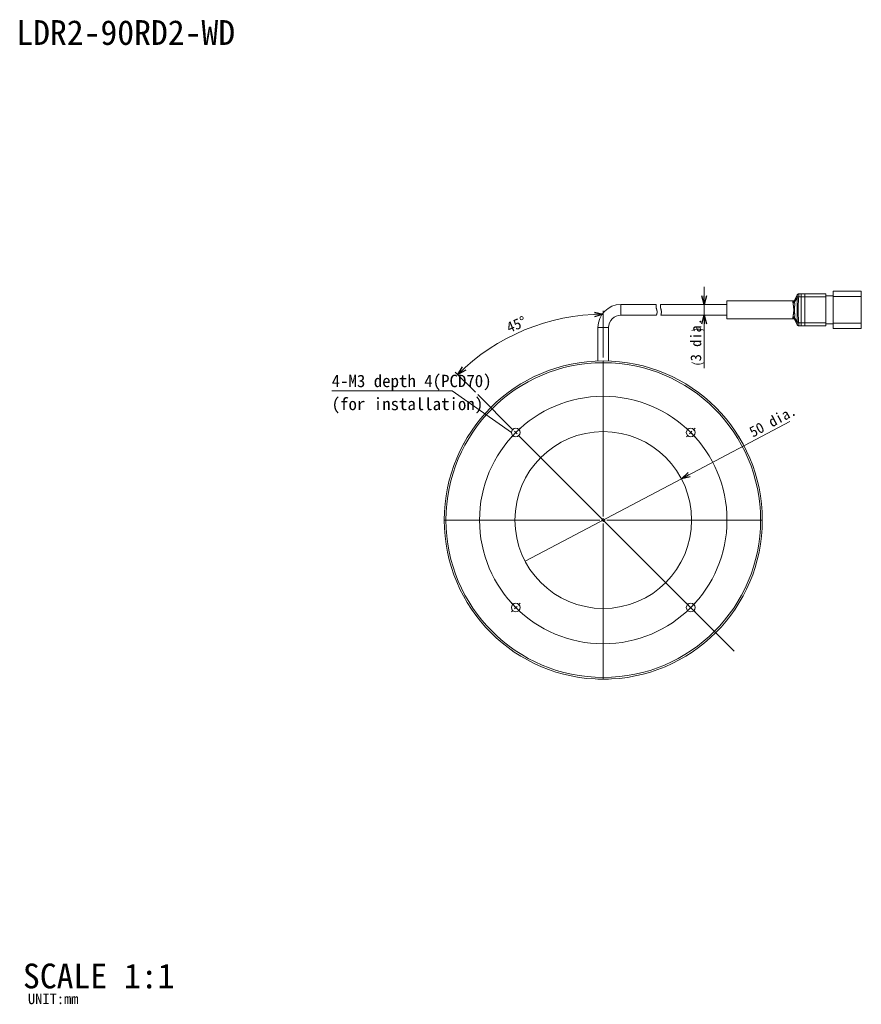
# Model space of a CAD drawing. Extents: x 12 to 416, y 8 to 287.
# Tile 1 of 2: x 12 to 251, y 8 to 287. Entities that reach past the tile are written whole.
import ezdxf
from ezdxf.enums import TextEntityAlignment as Align

# ---------------------------------------------------------------- set-up
doc = ezdxf.new("R2010")
doc.units = 0
doc.layers.get('0').update_dxf_attribs({"linetype": 'continuous', "lineweight": 13})
doc.layers.add('1', color=7, linetype='continuous', lineweight=13)
doc.styles.add('Font_0', font='MS Gothic.ttf')

msp = doc.modelspace()

# ---------------------------------------------------------------- linework, layer by layer
at = {"color": 7, "linetype": 'BYBLOCK', "lineweight": -2}
for p, q in [((206.07, 206.34), (205.4, 208.84)), ((206.74, 208.84), (206.07, 206.34)), ((206.07, 206.34), (206.07, 208.84)), ((174.99, 204.19), (177.5, 203.57)), ((177.5, 203.57), (175, 203.52)), ((177.5, 203.57), (175.02, 202.85)), ((205.4, 200.84), (206.07, 203.34)), ((206.07, 203.34), (206.74, 200.84)), ((206.07, 203.34), (206.07, 200.84)), ((136.36, 186.53), (137.7, 188.74)), ((136.36, 186.53), (138.16, 188.26)), ((138.63, 187.78), (136.36, 186.53)), ((199.61, 157.06), (201.51, 158.82)), ((199.61, 157.06), (201.82, 158.23)), ((202.13, 157.63), (199.61, 157.06))]:
    msp.add_line(p, q, dxfattribs=at)
at = {"color": 7, "linetype": 'continuous', "lineweight": 15}
for p, q in [((232.36, 209.06), (231.62, 207.58)), ((232.37, 209.04), (231.63, 207.37)), ((232.83, 209.34), (232.84, 209.34)), ((233.5, 209.34), (232.84, 209.34)), ((233.5, 209.34), (234.5, 209.34)), ((240.5, 209.34), (234.5, 209.34)), ((242.5, 208.84), (240.5, 208.84)), ((242.5, 208.59), (242.5, 210.09)), ((242.5, 210.09), (247.5, 210.09)), ((247.5, 210.09), (250.5, 210.09)), ((250.5, 210.09), (250.5, 208.59)), ((192.5, 206.34), (182.5, 206.34)), ((182.5, 206.34), (182.5, 203.34)), ((212.5, 206.34), (193.73, 206.34)), ((231.19, 207.34), (212.5, 207.34)), ((212.5, 207.34), (212.5, 202.34)), ((232.34, 208.25), (231.63, 207.01)), ((232.81, 208.54), (232.35, 208.64)), ((232.81, 208.54), (232.76, 208.23)), ((233.5, 208.54), (232.81, 208.54)), ((233.5, 208.54), (233.5, 201.14)), ((233.5, 208.54), (234.5, 208.54)), ((234.5, 208.54), (234.5, 201.14)), ((240.5, 208.54), (234.5, 208.54)), ((240.5, 208.54), (240.5, 201.14)), ((250.5, 208.59), (242.5, 208.59)), ((242.5, 208.59), (242.5, 201.09)), ((250.5, 208.59), (250.5, 201.09)), ((182.5, 203.34), (192.51, 203.34)), ((193.81, 203.34), (212.5, 203.34)), ((212.5, 202.34), (231.19, 202.34)), ((231.62, 202.1), (232.36, 200.61)), ((232.34, 201.42), (231.63, 202.66)), ((232.37, 200.64), (231.63, 202.31)), ((232.81, 201.14), (232.35, 201.03)), ((233.5, 201.14), (232.81, 201.14)), ((233.5, 201.14), (234.5, 201.14)), ((240.5, 201.14), (234.5, 201.14)), ((242.5, 200.84), (240.5, 200.84)), ((242.5, 199.59), (242.5, 201.09)), ((242.5, 201.09), (250.5, 201.09)), ((250.5, 201.09), (250.5, 199.59)), ((176, 199.84), (176, 190.36)), ((176, 199.84), (179, 199.84)), ((179, 190.36), (179, 199.84)), ((232.84, 200.34), (232.83, 200.34)), ((233.5, 200.34), (232.84, 200.34)), ((233.5, 200.34), (234.5, 200.34)), ((240.5, 200.34), (234.5, 200.34)), ((247.5, 199.59), (242.5, 199.59)), ((250.5, 199.59), (247.5, 199.59)), ((137.78, 166.59), (138.53, 167.89)), ((138.53, 167.89), (139.28, 169.19)), ((139.3, 169.17), (139.28, 169.19)), ((215.72, 169.19), (215.7, 169.17)), ((215.72, 169.19), (216.47, 167.89)), ((216.47, 167.89), (217.22, 166.59)), ((137.78, 166.59), (137.8, 166.58)), ((217.2, 166.58), (217.22, 166.59)), ((176, 100.41), (176, 100.39)), ((177.5, 100.39), (176, 100.39)), ((179, 100.39), (177.5, 100.39)), ((179, 100.39), (179, 100.41))]:
    msp.add_line(p, q, dxfattribs=at)
at = {"lineweight": 15}
for points in [[(232.35, 208.64), (232.35, 208.65), (232.35, 208.65), (232.36, 208.66), (232.36, 208.67), (232.36, 208.68), (232.36, 208.68), (232.36, 208.69), (232.36, 208.7), (232.36, 208.71), (232.36, 208.72), (232.36, 208.73), (232.37, 208.74), (232.37, 208.75), (232.37, 208.76), (232.37, 208.77), (232.37, 208.78), (232.37, 208.79), (232.37, 208.8), (232.37, 208.81), (232.37, 208.81), (232.37, 208.82), (232.37, 208.83), (232.37, 208.84), (232.38, 208.85), (232.38, 208.86), (232.38, 208.87), (232.38, 208.88), (232.38, 208.88), (232.38, 208.89), (232.38, 208.9), (232.38, 208.91), (232.38, 208.91), (232.38, 208.92), (232.38, 208.93), (232.38, 208.93), (232.38, 208.94), (232.38, 208.95), (232.38, 208.95), (232.38, 208.96), (232.38, 208.96), (232.38, 208.97), (232.38, 208.97), (232.38, 208.98), (232.38, 208.98), (232.38, 208.99), (232.38, 208.99), (232.38, 209), (232.38, 209), (232.38, 209), (232.38, 209), (232.37, 209.01), (232.37, 209.01), (232.37, 209.01), (232.37, 209.01)], [(232.37, 209.04), (232.37, 209.04), (232.37, 209.04), (232.37, 209.04), (232.37, 209.04), (232.37, 209.04), (232.37, 209.04), (232.37, 209.04), (232.37, 209.04), (232.37, 209.04), (232.37, 209.04), (232.37, 209.04), (232.37, 209.05), (232.37, 209.05), (232.37, 209.05), (232.37, 209.05), (232.37, 209.05), (232.37, 209.05), (232.37, 209.05), (232.37, 209.05), (232.36, 209.06), (232.36, 209.06), (232.36, 209.06), (232.36, 209.06), (232.36, 209.06), (232.36, 209.06), (232.36, 209.06), (232.36, 209.06), (232.36, 209.06), (232.36, 209.06), (232.36, 209.06), (232.36, 209.06), (232.36, 209.06), (232.36, 209.06), (232.36, 209.06), (232.36, 209.06), (232.36, 209.06)], [(232.37, 209.04), (232.38, 209.05), (232.38, 209.07), (232.39, 209.08), (232.4, 209.09), (232.41, 209.11), (232.42, 209.12), (232.43, 209.13), (232.44, 209.15), (232.45, 209.16), (232.46, 209.17), (232.47, 209.18), (232.48, 209.2), (232.49, 209.21), (232.5, 209.22), (232.51, 209.23), (232.53, 209.24), (232.54, 209.25), (232.55, 209.26), (232.57, 209.26), (232.58, 209.27), (232.6, 209.28), (232.61, 209.29), (232.62, 209.29), (232.64, 209.3), (232.65, 209.31), (232.67, 209.31), (232.68, 209.32), (232.7, 209.32), (232.72, 209.32), (232.73, 209.33), (232.75, 209.33), (232.76, 209.33), (232.78, 209.33), (232.8, 209.33), (232.81, 209.34), (232.83, 209.34)], [(232.37, 209.01), (232.37, 209.02), (232.37, 209.02), (232.37, 209.02), (232.37, 209.02), (232.37, 209.02), (232.37, 209.03), (232.37, 209.03), (232.37, 209.03), (232.37, 209.03), (232.37, 209.03), (232.37, 209.03), (232.37, 209.03), (232.37, 209.03), (232.37, 209.04), (232.37, 209.04), (232.37, 209.04), (232.37, 209.04), (232.37, 209.04)], [(232.84, 209.34), (232.84, 209.34), (232.84, 209.34), (232.84, 209.34), (232.84, 209.34), (232.84, 209.34), (232.84, 209.34), (232.84, 209.34), (232.84, 209.33), (232.84, 209.33), (232.84, 209.33), (232.84, 209.33), (232.84, 209.33), (232.84, 209.32), (232.84, 209.32), (232.84, 209.32), (232.84, 209.31), (232.84, 209.31), (232.84, 209.3), (232.84, 209.29), (232.85, 209.28), (232.85, 209.28), (232.85, 209.27), (232.85, 209.26), (232.85, 209.24), (232.85, 209.23), (232.85, 209.22), (232.85, 209.21), (232.85, 209.19), (232.85, 209.18), (232.85, 209.16), (232.84, 209.15), (232.84, 209.13), (232.84, 209.12), (232.84, 209.1), (232.84, 209.08), (232.84, 209.07), (232.84, 209.05), (232.84, 209.03), (232.84, 209.01), (232.84, 208.99), (232.84, 208.97), (232.84, 208.95), (232.84, 208.93), (232.84, 208.91), (232.84, 208.89), (232.83, 208.87), (232.83, 208.84), (232.83, 208.82), (232.83, 208.8), (232.83, 208.78), (232.83, 208.76), (232.83, 208.74), (232.83, 208.72), (232.83, 208.7), (232.82, 208.69), (232.82, 208.67), (232.82, 208.65), (232.82, 208.64), (232.82, 208.63), (232.82, 208.61), (232.82, 208.6), (232.82, 208.59), (232.82, 208.58), (232.82, 208.57), (232.81, 208.56), (232.81, 208.56), (232.81, 208.55), (232.81, 208.55), (232.81, 208.54), (232.81, 208.54), (232.81, 208.54), (232.81, 208.54)], [(233.5, 209.34), (233.5, 209.33), (233.5, 209.33), (233.5, 209.33), (233.5, 209.32), (233.5, 209.32), (233.5, 209.32), (233.5, 209.31), (233.5, 209.3), (233.5, 209.3), (233.5, 209.29), (233.5, 209.28), (233.5, 209.27), (233.5, 209.26), (233.5, 209.25), (233.5, 209.24), (233.5, 209.23), (233.5, 209.22), (233.5, 209.21), (233.5, 209.2), (233.5, 209.19), (233.5, 209.18), (233.5, 209.16), (233.5, 209.15), (233.5, 209.14), (233.5, 209.13), (233.5, 209.12), (233.5, 209.1), (233.5, 209.09), (233.5, 209.08), (233.5, 209.06), (233.5, 209.05), (233.5, 209.03), (233.5, 209.02), (233.5, 209), (233.5, 208.99), (233.5, 208.97), (233.5, 208.95), (233.5, 208.93), (233.5, 208.91), (233.5, 208.89), (233.5, 208.87), (233.5, 208.85), (233.5, 208.83), (233.5, 208.81), (233.5, 208.79), (233.5, 208.76), (233.5, 208.74), (233.5, 208.71), (233.5, 208.69), (233.5, 208.66), (233.5, 208.63), (233.5, 208.6), (233.5, 208.57), (233.5, 208.54)], [(234.5, 208.54), (234.5, 208.55), (234.5, 208.57), (234.5, 208.59), (234.5, 208.61), (234.5, 208.63), (234.5, 208.64), (234.5, 208.66), (234.5, 208.68), (234.5, 208.7), (234.5, 208.72), (234.5, 208.74), (234.5, 208.76), (234.5, 208.78), (234.5, 208.81), (234.5, 208.83), (234.5, 208.85), (234.5, 208.87), (234.5, 208.9), (234.5, 208.92), (234.5, 208.94), (234.5, 208.97), (234.5, 208.99), (234.5, 209.02), (234.5, 209.04), (234.5, 209.06), (234.5, 209.09), (234.5, 209.11), (234.5, 209.13), (234.5, 209.15), (234.5, 209.17), (234.5, 209.19), (234.5, 209.21), (234.5, 209.23), (234.5, 209.25), (234.5, 209.26), (234.5, 209.28), (234.5, 209.29), (234.5, 209.3), (234.5, 209.31), (234.5, 209.31), (234.5, 209.32), (234.5, 209.32), (234.5, 209.33), (234.5, 209.33), (234.5, 209.34)], [(240.5, 209.34), (240.5, 209.33), (240.5, 209.33), (240.5, 209.33), (240.5, 209.32), (240.5, 209.31), (240.5, 209.31), (240.5, 209.3), (240.5, 209.29), (240.5, 209.28), (240.5, 209.26), (240.5, 209.25), (240.5, 209.23), (240.5, 209.21), (240.5, 209.19), (240.5, 209.17), (240.5, 209.15), (240.5, 209.13), (240.5, 209.1), (240.5, 209.08), (240.5, 209.05), (240.5, 209.02), (240.5, 208.99), (240.5, 208.97), (240.5, 208.94), (240.5, 208.91), (240.5, 208.87), (240.5, 208.84), (240.5, 208.81), (240.5, 208.78), (240.5, 208.74), (240.5, 208.71), (240.5, 208.68), (240.5, 208.64), (240.5, 208.61), (240.5, 208.57), (240.5, 208.54)], [(192.5, 206.33), (192.5, 206.33), (192.5, 206.34), (192.5, 206.34), (192.5, 206.34), (192.5, 206.34), (192.5, 206.34), (192.5, 206.34), (192.5, 206.34), (192.5, 206.34), (192.5, 206.33), (192.5, 206.33), (192.5, 206.32), (192.5, 206.31), (192.5, 206.3), (192.49, 206.29), (192.49, 206.27), (192.49, 206.26), (192.49, 206.24), (192.48, 206.22), (192.48, 206.2), (192.48, 206.17), (192.48, 206.15), (192.47, 206.12), (192.47, 206.09), (192.47, 206.06), (192.47, 206.03), (192.47, 206), (192.46, 205.96), (192.46, 205.92), (192.46, 205.88), (192.46, 205.84), (192.46, 205.8), (192.46, 205.76), (192.46, 205.72), (192.47, 205.67), (192.47, 205.63), (192.47, 205.58), (192.48, 205.54), (192.48, 205.49), (192.49, 205.45), (192.49, 205.4), (192.5, 205.36), (192.51, 205.31), (192.52, 205.26), (192.53, 205.22), (192.54, 205.17), (192.55, 205.13), (192.56, 205.08), (192.57, 205.04), (192.59, 205), (192.6, 204.96), (192.61, 204.91), (192.62, 204.88), (192.64, 204.84)], [(193.77, 205.24), (193.75, 205.28), (193.74, 205.33), (193.73, 205.37), (193.72, 205.41), (193.71, 205.46), (193.7, 205.5), (193.69, 205.54), (193.68, 205.58), (193.68, 205.62), (193.67, 205.66), (193.67, 205.7), (193.66, 205.74), (193.66, 205.78), (193.66, 205.82), (193.66, 205.85), (193.66, 205.89), (193.66, 205.92), (193.67, 205.96), (193.67, 205.99), (193.67, 206.02), (193.67, 206.05), (193.68, 206.08), (193.68, 206.1), (193.68, 206.13), (193.69, 206.16), (193.69, 206.18), (193.7, 206.2), (193.7, 206.22), (193.7, 206.24), (193.71, 206.25), (193.71, 206.27), (193.71, 206.28), (193.72, 206.3), (193.72, 206.31), (193.72, 206.31), (193.72, 206.32), (193.73, 206.32), (193.73, 206.33), (193.73, 206.33), (193.73, 206.33), (193.73, 206.33), (193.73, 206.33), (193.73, 206.32), (193.73, 206.32), (193.73, 206.32)], [(231.63, 207.37), (231.62, 207.35), (231.61, 207.34), (231.61, 207.33), (231.6, 207.31), (231.59, 207.3), (231.58, 207.29), (231.57, 207.28), (231.56, 207.26), (231.55, 207.25), (231.54, 207.24), (231.53, 207.23), (231.52, 207.22), (231.51, 207.21), (231.5, 207.2), (231.48, 207.19), (231.47, 207.18), (231.46, 207.17), (231.44, 207.16), (231.43, 207.16), (231.42, 207.15), (231.4, 207.14), (231.39, 207.13), (231.37, 207.13), (231.36, 207.12), (231.34, 207.12), (231.33, 207.11), (231.31, 207.11), (231.29, 207.1), (231.28, 207.1), (231.26, 207.1), (231.25, 207.1), (231.23, 207.09), (231.21, 207.09), (231.2, 207.09), (231.18, 207.09), (231.16, 207.09)], [(231.16, 207.09), (231.17, 207.12), (231.17, 207.14), (231.17, 207.17), (231.18, 207.19), (231.18, 207.21), (231.18, 207.23), (231.18, 207.25), (231.19, 207.27), (231.19, 207.28), (231.19, 207.29), (231.19, 207.3), (231.19, 207.3), (231.19, 207.31), (231.19, 207.31), (231.19, 207.31), (231.19, 207.31), (231.19, 207.31), (231.19, 207.3)], [(231.18, 206.76), (231.18, 206.78), (231.17, 206.8), (231.17, 206.82), (231.17, 206.84), (231.17, 206.86), (231.16, 206.88), (231.16, 206.9), (231.16, 206.92), (231.16, 206.94), (231.16, 206.96), (231.16, 206.98), (231.16, 206.99), (231.16, 207.01), (231.16, 207.03), (231.16, 207.04), (231.16, 207.06), (231.16, 207.07), (231.16, 207.09)], [(231.63, 207.59), (231.62, 207.58), (231.62, 207.58), (231.62, 207.57), (231.62, 207.57), (231.61, 207.56), (231.61, 207.55), (231.6, 207.54), (231.6, 207.53), (231.59, 207.52), (231.58, 207.51), (231.57, 207.51), (231.56, 207.5), (231.56, 207.49), (231.55, 207.48), (231.53, 207.47), (231.52, 207.46), (231.51, 207.45), (231.5, 207.44), (231.48, 207.43), (231.47, 207.42), (231.45, 207.41), (231.44, 207.4), (231.42, 207.39), (231.41, 207.38), (231.39, 207.38), (231.37, 207.37), (231.35, 207.36), (231.34, 207.36), (231.32, 207.35), (231.3, 207.35), (231.28, 207.35), (231.26, 207.35), (231.24, 207.34), (231.22, 207.34), (231.2, 207.34), (231.18, 207.34)], [(231.18, 206.76), (231.19, 206.76), (231.21, 206.76), (231.23, 206.77), (231.24, 206.77), (231.26, 206.77), (231.27, 206.77), (231.29, 206.78), (231.3, 206.78), (231.32, 206.78), (231.33, 206.79), (231.35, 206.79), (231.36, 206.8), (231.38, 206.8), (231.39, 206.81), (231.41, 206.81), (231.42, 206.82), (231.44, 206.83), (231.45, 206.84), (231.46, 206.84), (231.48, 206.85), (231.49, 206.86), (231.5, 206.87), (231.51, 206.88), (231.53, 206.88), (231.54, 206.89), (231.55, 206.9), (231.56, 206.91), (231.57, 206.92), (231.58, 206.93), (231.59, 206.94), (231.59, 206.96), (231.6, 206.97), (231.61, 206.98), (231.62, 206.99), (231.63, 207), (231.63, 207.01)], [(231.18, 202.91), (231.19, 202.98), (231.2, 203.05), (231.21, 203.12), (231.22, 203.18), (231.23, 203.25), (231.24, 203.32), (231.25, 203.4), (231.26, 203.47), (231.28, 203.55), (231.29, 203.63), (231.3, 203.71), (231.31, 203.79), (231.32, 203.88), (231.33, 203.96), (231.34, 204.05), (231.35, 204.14), (231.36, 204.23), (231.37, 204.32), (231.38, 204.42), (231.38, 204.51), (231.38, 204.6), (231.39, 204.69), (231.39, 204.79), (231.39, 204.88), (231.39, 204.97), (231.38, 205.06), (231.38, 205.15), (231.37, 205.24), (231.37, 205.33), (231.36, 205.42), (231.35, 205.51), (231.34, 205.6), (231.34, 205.68), (231.33, 205.76), (231.32, 205.84), (231.31, 205.91), (231.3, 205.98), (231.29, 206.05), (231.28, 206.12), (231.27, 206.18), (231.26, 206.24), (231.25, 206.29), (231.24, 206.35), (231.23, 206.4), (231.22, 206.45), (231.22, 206.49), (231.21, 206.54), (231.2, 206.58), (231.2, 206.62), (231.19, 206.66), (231.19, 206.69), (231.18, 206.72), (231.18, 206.74), (231.18, 206.76)], [(231.63, 207.01), (231.63, 207.01), (231.63, 207.01), (231.63, 207), (231.63, 206.99), (231.64, 206.98), (231.64, 206.97), (231.64, 206.95), (231.64, 206.94), (231.64, 206.92), (231.64, 206.89), (231.64, 206.87), (231.64, 206.84), (231.64, 206.81), (231.64, 206.78), (231.64, 206.74), (231.65, 206.7), (231.65, 206.66), (231.65, 206.61), (231.65, 206.56), (231.65, 206.5), (231.65, 206.44), (231.65, 206.38), (231.65, 206.31), (231.65, 206.24), (231.65, 206.16), (231.65, 206.09), (231.65, 206.01), (231.65, 205.92), (231.64, 205.84), (231.64, 205.75), (231.63, 205.65), (231.63, 205.56), (231.63, 205.47), (231.62, 205.37), (231.62, 205.27), (231.62, 205.17), (231.62, 205.08), (231.61, 204.98), (231.61, 204.88), (231.62, 204.78), (231.62, 204.68), (231.62, 204.58), (231.62, 204.48), (231.62, 204.39), (231.63, 204.29), (231.63, 204.19), (231.63, 204.09), (231.64, 203.99), (231.64, 203.9), (231.64, 203.81), (231.65, 203.72), (231.65, 203.63), (231.65, 203.54), (231.65, 203.46), (231.65, 203.39), (231.65, 203.32), (231.65, 203.25), (231.65, 203.18), (231.65, 203.12), (231.65, 203.07), (231.65, 203.01), (231.65, 202.96), (231.64, 202.91), (231.64, 202.87), (231.64, 202.83), (231.64, 202.79), (231.64, 202.75), (231.64, 202.72), (231.64, 202.7), (231.63, 202.68), (231.63, 202.67), (231.63, 202.66)], [(231.63, 207.37), (231.63, 207.37), (231.63, 207.36), (231.63, 207.36), (231.63, 207.36), (231.63, 207.35), (231.63, 207.34), (231.63, 207.34), (231.63, 207.33), (231.63, 207.32), (231.63, 207.31), (231.63, 207.3), (231.63, 207.29), (231.62, 207.28), (231.62, 207.27), (231.62, 207.25), (231.62, 207.24), (231.62, 207.23), (231.63, 207.22), (231.63, 207.2), (231.63, 207.19), (231.63, 207.18), (231.63, 207.16), (231.63, 207.15), (231.63, 207.13), (231.63, 207.12), (231.63, 207.1), (231.63, 207.09), (231.63, 207.08), (231.63, 207.06), (231.63, 207.05), (231.63, 207.04), (231.63, 207.03), (231.63, 207.02), (231.63, 207.02), (231.63, 207.01), (231.63, 207.01)], [(232.34, 208.25), (232.34, 208.25), (232.34, 208.26), (232.34, 208.26), (232.34, 208.27), (232.34, 208.27), (232.33, 208.28), (232.33, 208.29), (232.33, 208.3), (232.33, 208.31), (232.33, 208.32), (232.33, 208.33), (232.33, 208.35), (232.33, 208.36), (232.32, 208.38), (232.32, 208.39), (232.33, 208.41), (232.33, 208.43), (232.33, 208.44), (232.33, 208.46), (232.33, 208.48), (232.33, 208.5), (232.34, 208.52), (232.34, 208.55), (232.34, 208.57), (232.34, 208.59), (232.35, 208.62), (232.35, 208.64)], [(232.34, 201.42), (232.34, 201.43), (232.34, 201.46), (232.34, 201.5), (232.34, 201.56), (232.34, 201.63), (232.34, 201.7), (232.34, 201.79), (232.34, 201.89), (232.34, 201.99), (232.34, 202.1), (232.34, 202.22), (232.34, 202.33), (232.34, 202.46), (232.35, 202.59), (232.35, 202.73), (232.35, 202.88), (232.36, 203.03), (232.36, 203.2), (232.37, 203.37), (232.37, 203.55), (232.38, 203.74), (232.38, 203.93), (232.39, 204.13), (232.39, 204.33), (232.4, 204.54), (232.4, 204.74), (232.4, 204.95), (232.4, 205.15), (232.4, 205.35), (232.39, 205.55), (232.39, 205.74), (232.38, 205.93), (232.37, 206.11), (232.37, 206.29), (232.36, 206.47), (232.36, 206.63), (232.35, 206.79), (232.35, 206.94), (232.34, 207.08), (232.34, 207.21), (232.34, 207.34), (232.34, 207.46), (232.34, 207.57), (232.34, 207.68), (232.34, 207.78), (232.34, 207.87), (232.34, 207.95), (232.34, 208.03), (232.34, 208.09), (232.34, 208.15), (232.34, 208.19), (232.34, 208.23), (232.34, 208.25), (232.34, 208.25)], [(232.76, 208.23), (232.75, 208.23), (232.73, 208.23), (232.72, 208.23), (232.71, 208.24), (232.69, 208.24), (232.68, 208.24), (232.66, 208.24), (232.65, 208.24), (232.64, 208.24), (232.62, 208.24), (232.61, 208.24), (232.6, 208.24), (232.58, 208.24), (232.57, 208.24), (232.56, 208.24), (232.55, 208.24), (232.53, 208.24), (232.52, 208.24), (232.51, 208.24), (232.5, 208.25), (232.49, 208.25), (232.47, 208.25), (232.46, 208.25), (232.45, 208.25), (232.44, 208.25), (232.43, 208.25), (232.42, 208.25), (232.41, 208.25), (232.4, 208.25), (232.39, 208.25), (232.38, 208.25), (232.37, 208.25), (232.37, 208.25), (232.36, 208.25), (232.35, 208.25), (232.34, 208.25)], [(232.76, 208.23), (232.75, 208.1), (232.75, 207.95), (232.74, 207.8), (232.73, 207.63), (232.72, 207.46), (232.71, 207.28), (232.7, 207.09), (232.69, 206.9), (232.68, 206.71), (232.67, 206.52), (232.66, 206.33), (232.65, 206.13), (232.64, 205.94), (232.63, 205.74), (232.63, 205.54), (232.62, 205.35), (232.62, 205.15), (232.62, 204.94), (232.62, 204.74), (232.62, 204.54), (232.62, 204.33), (232.63, 204.13), (232.64, 203.92), (232.64, 203.72), (232.65, 203.52), (232.66, 203.31), (232.67, 203.11), (232.68, 202.92), (232.69, 202.72), (232.7, 202.53), (232.71, 202.34), (232.72, 202.15), (232.73, 201.97), (232.74, 201.79), (232.75, 201.61), (232.76, 201.44)], [(192.64, 204.84), (192.65, 204.79), (192.66, 204.75), (192.67, 204.71), (192.68, 204.66), (192.69, 204.62), (192.7, 204.58), (192.71, 204.53), (192.72, 204.49), (192.73, 204.45), (192.73, 204.4), (192.74, 204.36), (192.74, 204.32), (192.74, 204.27), (192.74, 204.23), (192.74, 204.19), (192.74, 204.15), (192.74, 204.11), (192.73, 204.07), (192.73, 204.03), (192.72, 203.99), (192.72, 203.95), (192.71, 203.91), (192.7, 203.88), (192.7, 203.84), (192.69, 203.8), (192.68, 203.77), (192.67, 203.74), (192.66, 203.7), (192.65, 203.67), (192.64, 203.64), (192.63, 203.61), (192.62, 203.58), (192.61, 203.56), (192.6, 203.53), (192.59, 203.51), (192.58, 203.49), (192.57, 203.46), (192.56, 203.45), (192.55, 203.43), (192.54, 203.41), (192.54, 203.4), (192.53, 203.38), (192.52, 203.37), (192.52, 203.36), (192.51, 203.36), (192.51, 203.35), (192.51, 203.35), (192.51, 203.35), (192.51, 203.35), (192.51, 203.35), (192.51, 203.35), (192.51, 203.35), (192.51, 203.35), (192.51, 203.35)], [(193.81, 203.35), (193.81, 203.35), (193.81, 203.35), (193.81, 203.35), (193.81, 203.34), (193.81, 203.34), (193.81, 203.34), (193.81, 203.34), (193.81, 203.35), (193.81, 203.35), (193.81, 203.35), (193.81, 203.36), (193.81, 203.37), (193.82, 203.38), (193.82, 203.39), (193.83, 203.41), (193.83, 203.42), (193.83, 203.44), (193.84, 203.46), (193.85, 203.48), (193.85, 203.51), (193.86, 203.53), (193.86, 203.56), (193.87, 203.59), (193.88, 203.62), (193.88, 203.65), (193.89, 203.68), (193.9, 203.72), (193.9, 203.75), (193.91, 203.79), (193.91, 203.83), (193.92, 203.87), (193.92, 203.92), (193.93, 203.96), (193.93, 204.01), (193.94, 204.05), (193.94, 204.1), (193.94, 204.15), (193.94, 204.2), (193.94, 204.25), (193.94, 204.3), (193.94, 204.35), (193.94, 204.4), (193.93, 204.45), (193.93, 204.5), (193.92, 204.55), (193.92, 204.59), (193.91, 204.64), (193.91, 204.69), (193.9, 204.73), (193.89, 204.78), (193.88, 204.82), (193.87, 204.86), (193.87, 204.9), (193.86, 204.94), (193.85, 204.98), (193.83, 205.02), (193.82, 205.06), (193.81, 205.09), (193.8, 205.13), (193.79, 205.16), (193.78, 205.19), (193.77, 205.22), (193.77, 205.24)], [(231.16, 202.58), (231.16, 202.6), (231.16, 202.61), (231.16, 202.63), (231.16, 202.64), (231.16, 202.65), (231.16, 202.67), (231.16, 202.68), (231.16, 202.69), (231.16, 202.7), (231.16, 202.72), (231.16, 202.73), (231.16, 202.74), (231.16, 202.75), (231.16, 202.77), (231.16, 202.78), (231.16, 202.79), (231.16, 202.8), (231.17, 202.82), (231.17, 202.83), (231.17, 202.84), (231.17, 202.85), (231.17, 202.86), (231.17, 202.87), (231.17, 202.88), (231.17, 202.89), (231.18, 202.9), (231.18, 202.91)], [(231.16, 202.58), (231.18, 202.58), (231.2, 202.58), (231.21, 202.58), (231.23, 202.58), (231.25, 202.58), (231.26, 202.58), (231.28, 202.57), (231.29, 202.57), (231.31, 202.57), (231.33, 202.56), (231.34, 202.56), (231.36, 202.55), (231.37, 202.55), (231.39, 202.54), (231.4, 202.53), (231.42, 202.53), (231.43, 202.52), (231.44, 202.51), (231.46, 202.5), (231.47, 202.49), (231.48, 202.49), (231.5, 202.48), (231.51, 202.47), (231.52, 202.46), (231.53, 202.45), (231.54, 202.43), (231.55, 202.42), (231.56, 202.41), (231.57, 202.4), (231.58, 202.39), (231.59, 202.37), (231.6, 202.36), (231.61, 202.35), (231.61, 202.34), (231.62, 202.32), (231.63, 202.31)], [(231.19, 202.37), (231.19, 202.37), (231.19, 202.36), (231.19, 202.36), (231.19, 202.36), (231.19, 202.36), (231.19, 202.36), (231.19, 202.36), (231.19, 202.37), (231.19, 202.38), (231.19, 202.39), (231.19, 202.4), (231.18, 202.42), (231.18, 202.44), (231.18, 202.47), (231.18, 202.49), (231.17, 202.52), (231.17, 202.55), (231.16, 202.58)], [(231.18, 202.91), (231.19, 202.91), (231.21, 202.91), (231.23, 202.91), (231.24, 202.91), (231.26, 202.9), (231.27, 202.9), (231.29, 202.9), (231.3, 202.9), (231.32, 202.89), (231.33, 202.89), (231.35, 202.88), (231.36, 202.88), (231.38, 202.87), (231.39, 202.87), (231.41, 202.86), (231.42, 202.85), (231.44, 202.85), (231.45, 202.84), (231.46, 202.83), (231.48, 202.82), (231.49, 202.82), (231.5, 202.81), (231.51, 202.8), (231.53, 202.79), (231.54, 202.78), (231.55, 202.77), (231.56, 202.76), (231.57, 202.75), (231.58, 202.74), (231.59, 202.73), (231.59, 202.72), (231.6, 202.71), (231.61, 202.7), (231.62, 202.69), (231.63, 202.68), (231.63, 202.66)], [(231.19, 202.33), (231.2, 202.33), (231.22, 202.33), (231.23, 202.33), (231.25, 202.33), (231.26, 202.33), (231.28, 202.33), (231.29, 202.33), (231.31, 202.32), (231.32, 202.32), (231.34, 202.32), (231.35, 202.31), (231.37, 202.31), (231.38, 202.3), (231.39, 202.3), (231.41, 202.29), (231.42, 202.28), (231.43, 202.28), (231.45, 202.27), (231.46, 202.26), (231.47, 202.26), (231.48, 202.25), (231.49, 202.24), (231.5, 202.23), (231.51, 202.22), (231.52, 202.21), (231.53, 202.21), (231.54, 202.2), (231.55, 202.19), (231.56, 202.18), (231.56, 202.18), (231.57, 202.17), (231.58, 202.16), (231.58, 202.15), (231.59, 202.15), (231.59, 202.14), (231.6, 202.13), (231.6, 202.13), (231.61, 202.12), (231.61, 202.11), (231.62, 202.11), (231.62, 202.1), (231.62, 202.1), (231.62, 202.09), (231.63, 202.09), (231.63, 202.09)], [(231.63, 202.66), (231.63, 202.66), (231.63, 202.66), (231.63, 202.66), (231.63, 202.65), (231.63, 202.65), (231.63, 202.64), (231.63, 202.64), (231.63, 202.63), (231.63, 202.62), (231.63, 202.62), (231.63, 202.61), (231.63, 202.6), (231.63, 202.59), (231.63, 202.58), (231.63, 202.57), (231.63, 202.56), (231.63, 202.55), (231.63, 202.54), (231.63, 202.53), (231.63, 202.52), (231.63, 202.51), (231.63, 202.5), (231.63, 202.48), (231.63, 202.47), (231.63, 202.46), (231.63, 202.45), (231.63, 202.43), (231.63, 202.42), (231.63, 202.41), (231.63, 202.4), (231.63, 202.39), (231.63, 202.38), (231.63, 202.38), (231.63, 202.37), (231.63, 202.36), (231.63, 202.35), (231.63, 202.34), (231.63, 202.34), (231.63, 202.33), (231.63, 202.32), (231.63, 202.32), (231.63, 202.31), (231.63, 202.31), (231.63, 202.31), (231.63, 202.31)], [(231.63, 202.31), (231.63, 202.31), (231.63, 202.3), (231.63, 202.29), (231.63, 202.28), (231.63, 202.27), (231.63, 202.25), (231.63, 202.23), (231.63, 202.22), (231.63, 202.2), (231.63, 202.18), (231.64, 202.17), (231.64, 202.15), (231.64, 202.14), (231.64, 202.12), (231.64, 202.11), (231.64, 202.1), (231.64, 202.09), (231.64, 202.09), (231.64, 202.08), (231.64, 202.08), (231.64, 202.08), (231.64, 202.08), (231.64, 202.08), (231.64, 202.08), (231.64, 202.09), (231.64, 202.09), (231.64, 202.09)], [(232.35, 201.03), (232.35, 201.06), (232.34, 201.08), (232.34, 201.11), (232.34, 201.13), (232.34, 201.15), (232.33, 201.18), (232.33, 201.2), (232.33, 201.22), (232.33, 201.23), (232.33, 201.25), (232.33, 201.27), (232.32, 201.29), (232.32, 201.3), (232.33, 201.32), (232.33, 201.33), (232.33, 201.34), (232.33, 201.36), (232.33, 201.37), (232.33, 201.38), (232.33, 201.39), (232.33, 201.4), (232.34, 201.4), (232.34, 201.41), (232.34, 201.41), (232.34, 201.42), (232.34, 201.42), (232.34, 201.42)], [(232.76, 201.44), (232.75, 201.44), (232.73, 201.44), (232.72, 201.44), (232.71, 201.44), (232.69, 201.44), (232.68, 201.44), (232.66, 201.44), (232.65, 201.44), (232.64, 201.44), (232.62, 201.44), (232.61, 201.44), (232.6, 201.43), (232.58, 201.43), (232.57, 201.43), (232.56, 201.43), (232.55, 201.43), (232.53, 201.43), (232.52, 201.43), (232.51, 201.43), (232.5, 201.43), (232.49, 201.43), (232.47, 201.43), (232.46, 201.43), (232.45, 201.43), (232.44, 201.43), (232.43, 201.43), (232.42, 201.43), (232.41, 201.43), (232.4, 201.42), (232.39, 201.42), (232.38, 201.42), (232.37, 201.42), (232.37, 201.42), (232.36, 201.42), (232.35, 201.42), (232.34, 201.42)], [(232.37, 200.66), (232.37, 200.66), (232.37, 200.66), (232.37, 200.66), (232.37, 200.66), (232.37, 200.67), (232.38, 200.67), (232.38, 200.67), (232.38, 200.67), (232.38, 200.68), (232.38, 200.68), (232.38, 200.68), (232.38, 200.68), (232.38, 200.69), (232.38, 200.69), (232.38, 200.7), (232.38, 200.7), (232.38, 200.71), (232.38, 200.71), (232.38, 200.72), (232.38, 200.72), (232.38, 200.73), (232.38, 200.73), (232.38, 200.74), (232.38, 200.74), (232.38, 200.75), (232.38, 200.76), (232.38, 200.76), (232.38, 200.77), (232.38, 200.78), (232.38, 200.78), (232.38, 200.79), (232.38, 200.8), (232.38, 200.81), (232.38, 200.81), (232.38, 200.82), (232.38, 200.83), (232.37, 200.84), (232.37, 200.85), (232.37, 200.85), (232.37, 200.86), (232.37, 200.87), (232.37, 200.88), (232.37, 200.89), (232.37, 200.9), (232.37, 200.91), (232.37, 200.92), (232.37, 200.94), (232.36, 200.95), (232.36, 200.96), (232.36, 200.98), (232.36, 200.99), (232.36, 201), (232.35, 201.02), (232.35, 201.03)], [(232.37, 200.64), (232.37, 200.64), (232.37, 200.64), (232.37, 200.64), (232.37, 200.64), (232.37, 200.64), (232.37, 200.64), (232.37, 200.64), (232.37, 200.64), (232.37, 200.65), (232.37, 200.65), (232.37, 200.65), (232.37, 200.65), (232.37, 200.65), (232.37, 200.65), (232.37, 200.65), (232.37, 200.66), (232.37, 200.66), (232.37, 200.66)], [(232.83, 200.34), (232.81, 200.34), (232.8, 200.34), (232.78, 200.34), (232.76, 200.34), (232.75, 200.35), (232.73, 200.35), (232.72, 200.35), (232.7, 200.35), (232.68, 200.36), (232.67, 200.36), (232.65, 200.37), (232.64, 200.37), (232.62, 200.38), (232.61, 200.39), (232.6, 200.39), (232.58, 200.4), (232.57, 200.41), (232.55, 200.42), (232.54, 200.43), (232.53, 200.44), (232.51, 200.45), (232.5, 200.46), (232.49, 200.47), (232.48, 200.48), (232.47, 200.49), (232.46, 200.5), (232.45, 200.51), (232.44, 200.53), (232.43, 200.54), (232.42, 200.55), (232.41, 200.57), (232.4, 200.58), (232.39, 200.59), (232.38, 200.61), (232.38, 200.62), (232.37, 200.64)], [(232.76, 201.44), (232.76, 201.44), (232.76, 201.43), (232.76, 201.43), (232.76, 201.41), (232.76, 201.4), (232.77, 201.39), (232.77, 201.37), (232.77, 201.35), (232.77, 201.34), (232.77, 201.32), (232.78, 201.3), (232.78, 201.28), (232.78, 201.27), (232.79, 201.24), (232.79, 201.22), (232.8, 201.2), (232.81, 201.17), (232.81, 201.14)], [(232.81, 201.14), (232.81, 201.14), (232.81, 201.14), (232.81, 201.14), (232.81, 201.13), (232.81, 201.13), (232.81, 201.13), (232.81, 201.12), (232.81, 201.12), (232.81, 201.11), (232.82, 201.11), (232.82, 201.1), (232.82, 201.09), (232.82, 201.08), (232.82, 201.07), (232.82, 201.06), (232.82, 201.04), (232.82, 201.03), (232.82, 201.01), (232.82, 201), (232.82, 200.98), (232.83, 200.96), (232.83, 200.94), (232.83, 200.92), (232.83, 200.9), (232.83, 200.88), (232.83, 200.86), (232.83, 200.84), (232.83, 200.82), (232.84, 200.81), (232.84, 200.79), (232.84, 200.77), (232.84, 200.75), (232.84, 200.73), (232.84, 200.71), (232.84, 200.69), (232.84, 200.68), (232.84, 200.66), (232.84, 200.64), (232.84, 200.62), (232.84, 200.61), (232.84, 200.59), (232.84, 200.58), (232.84, 200.56), (232.84, 200.55), (232.84, 200.53), (232.85, 200.52), (232.85, 200.5), (232.85, 200.49), (232.85, 200.48), (232.85, 200.46), (232.85, 200.45), (232.85, 200.44), (232.85, 200.43), (232.85, 200.42), (232.85, 200.41), (232.85, 200.4), (232.85, 200.39), (232.84, 200.38), (232.84, 200.38), (232.84, 200.37), (232.84, 200.36), (232.84, 200.36), (232.84, 200.36), (232.84, 200.35), (232.84, 200.35), (232.84, 200.35), (232.84, 200.34), (232.84, 200.34), (232.84, 200.34), (232.84, 200.34), (232.84, 200.34), (232.84, 200.34), (232.84, 200.34), (232.84, 200.34), (232.84, 200.34), (232.84, 200.34), (232.84, 200.34), (232.84, 200.34), (232.84, 200.34), (232.84, 200.34), (232.84, 200.34)], [(233.5, 201.14), (233.5, 201.1), (233.5, 201.07), (233.5, 201.04), (233.5, 201.02), (233.5, 200.99), (233.5, 200.96), (233.5, 200.94), (233.5, 200.91), (233.5, 200.89), (233.5, 200.87), (233.5, 200.84), (233.5, 200.82), (233.5, 200.8), (233.5, 200.78), (233.5, 200.76), (233.5, 200.74), (233.5, 200.72), (233.5, 200.71), (233.5, 200.69), (233.5, 200.67), (233.5, 200.66), (233.5, 200.64), (233.5, 200.63), (233.5, 200.61), (233.5, 200.6), (233.5, 200.58), (233.5, 200.57), (233.5, 200.56), (233.5, 200.55), (233.5, 200.53), (233.5, 200.52), (233.5, 200.51), (233.5, 200.5), (233.5, 200.49), (233.5, 200.48), (233.5, 200.47), (233.5, 200.45), (233.5, 200.44), (233.5, 200.43), (233.5, 200.42), (233.5, 200.41), (233.5, 200.4), (233.5, 200.39), (233.5, 200.38), (233.5, 200.38), (233.5, 200.37), (233.5, 200.36), (233.5, 200.36), (233.5, 200.36), (233.5, 200.35), (233.5, 200.35), (233.5, 200.34), (233.5, 200.34), (233.5, 200.34)], [(234.5, 200.34), (234.5, 200.34), (234.5, 200.34), (234.5, 200.34), (234.5, 200.34), (234.5, 200.34), (234.5, 200.35), (234.5, 200.35), (234.5, 200.35), (234.5, 200.36), (234.5, 200.36), (234.5, 200.37), (234.5, 200.37), (234.5, 200.38), (234.5, 200.39), (234.5, 200.4), (234.5, 200.4), (234.5, 200.42), (234.5, 200.43), (234.5, 200.44), (234.5, 200.45), (234.5, 200.47), (234.5, 200.48), (234.5, 200.5), (234.5, 200.52), (234.5, 200.54), (234.5, 200.56), (234.5, 200.58), (234.5, 200.6), (234.5, 200.63), (234.5, 200.65), (234.5, 200.68), (234.5, 200.71), (234.5, 200.74), (234.5, 200.77), (234.5, 200.8), (234.5, 200.83), (234.5, 200.86), (234.5, 200.9), (234.5, 200.93), (234.5, 200.96), (234.5, 201), (234.5, 201.03), (234.5, 201.07), (234.5, 201.1), (234.5, 201.14)], [(240.5, 201.14), (240.5, 201.1), (240.5, 201.07), (240.5, 201.03), (240.5, 201), (240.5, 200.96), (240.5, 200.93), (240.5, 200.9), (240.5, 200.86), (240.5, 200.83), (240.5, 200.8), (240.5, 200.77), (240.5, 200.74), (240.5, 200.71), (240.5, 200.68), (240.5, 200.65), (240.5, 200.63), (240.5, 200.6), (240.5, 200.57), (240.5, 200.55), (240.5, 200.53), (240.5, 200.5), (240.5, 200.48), (240.5, 200.46), (240.5, 200.45), (240.5, 200.43), (240.5, 200.41), (240.5, 200.4), (240.5, 200.39), (240.5, 200.38), (240.5, 200.37), (240.5, 200.36), (240.5, 200.36), (240.5, 200.35), (240.5, 200.35), (240.5, 200.34), (240.5, 200.34)]]:
    msp.add_lwpolyline(points, dxfattribs=at)
at = {"color": 7, "linetype": 'continuous', "lineweight": 15}
for points in [[(231.64, 207.58), (231.64, 207.57), (231.63, 207.37), (231.63, 207.37), (231.63, 207.37)], [(232.36, 200.61), (232.37, 200.63), (232.37, 200.64), (232.37, 200.64), (232.37, 200.64)]]:
    msp.add_lwpolyline(points, dxfattribs=at)
at = {"color": 7, "lineweight": 15}
for centre, radius in [((177.5, 145.39), 45), ((177.5, 145.39), 44.5), ((152.75, 170.14), 1.25), ((177.5, 145.39), 25), ((202.25, 170.14), 1.25), ((152.75, 120.64), 1.25), ((202.25, 120.64), 1.25)]:
    msp.add_circle(centre, radius, dxfattribs=at)
for centre, radius, start, end in [((232.81, 208.84), 0.5, 90, 153.5039), ((232.84, 208.84), 0.497, 90.0926, 159.4545), ((182.5, 199.84), 6.5, 90, 180), ((182.5, 199.84), 3.5, 90, 180), ((232.81, 200.84), 0.5, -153.515, -90), ((232.84, 200.83), 0.497, -159.4545, -90.0926)]:
    msp.add_arc(centre, radius, start, end, dxfattribs=at)
at = {"layer": '1', "lineweight": 13}
for p, q in [((206.07, 206.34), (206.07, 211.34)), ((206.07, 206.34), (206.07, 203.34)), ((177.5, 191.39), (177.5, 204.57)), ((206.07, 203.34), (206.07, 188.32)), ((141.32, 181.57), (135.65, 187.24)), ((199.61, 157.06), (230.29, 173.25)), ((199.61, 157.06), (155.39, 133.72))]:
    msp.add_line(p, q, dxfattribs=at)
at = {"layer": '1', "color": 7, "lineweight": 13}
for p, q in [((177.5, 146.39), (177.5, 190.39)), ((100.67, 181.96), (134.75, 181.96)), ((134.75, 181.96), (100.67, 181.96)), ((100.67, 181.96), (134.75, 181.96)), ((134.75, 181.96), (100.67, 181.96)), ((100.67, 181.96), (134.75, 181.96)), ((134.75, 181.96), (100.67, 181.96)), ((151.5, 170.14), (134.75, 181.96)), ((152.05, 170.84), (142.02, 180.87)), ((152.75, 170.14), (152.4, 170.49)), ((152.75, 170.14), (152.4, 169.78)), ((152.75, 170.14), (153.11, 170.49)), ((152.75, 170.14), (153.11, 169.78)), ((153.46, 170.84), (153.99, 171.37)), ((201.54, 170.84), (201.01, 171.37)), ((202.25, 170.14), (201.9, 170.49)), ((202.25, 170.14), (201.9, 169.78)), ((202.25, 170.14), (202.6, 170.49)), ((202.25, 170.14), (202.6, 169.78)), ((202.96, 170.84), (203.49, 171.37)), ((152.05, 169.43), (151.52, 168.9)), ((153.46, 169.43), (214.54, 108.35)), ((201.54, 169.43), (201.01, 168.9)), ((202.96, 169.43), (203.49, 168.9)), ((176.5, 145.39), (132.5, 145.39)), ((177.5, 145.39), (177, 145.39)), ((177.5, 145.39), (177.5, 145.89)), ((177.5, 145.39), (177.5, 144.89)), ((177.5, 145.39), (178, 145.39)), ((178.5, 145.39), (222.5, 145.39)), ((177.5, 144.39), (177.5, 100.39)), ((152.05, 121.35), (151.52, 121.88)), ((152.05, 119.93), (151.52, 119.4)), ((152.75, 120.64), (152.4, 120.99)), ((152.75, 120.64), (152.4, 120.29)), ((152.75, 120.64), (153.11, 120.99)), ((152.75, 120.64), (153.11, 120.29)), ((153.46, 121.35), (153.99, 121.88)), ((153.46, 119.93), (153.99, 119.4)), ((201.54, 121.35), (201.01, 121.88)), ((201.54, 119.93), (201.01, 119.4)), ((202.25, 120.64), (201.9, 120.99)), ((202.25, 120.64), (201.9, 120.29)), ((202.25, 120.64), (202.6, 120.99)), ((202.25, 120.64), (202.6, 120.29)), ((202.96, 121.35), (203.49, 121.88)), ((202.96, 119.93), (203.49, 119.4))]:
    msp.add_line(p, q, dxfattribs=at)
at = {"layer": '1', "lineweight": 0}
msp.add_circle((177.5, 145.39), 35, dxfattribs=at)
at = {"layer": '1', "lineweight": 13}
for centre, radius, start, end in [((177.5, 145.39), 58.19, 90, 135), ((204.32, 195.49), 3.9, 63.4349, 116.5651), ((204.32, 193.39), 3.9, -116.5651, -63.4349)]:
    msp.add_arc(centre, radius, start, end, dxfattribs=at)

# ---------------------------------------------------------------- texts
at = {"color": 7, "style": 'Font_0'}
for s, p in [('LDR2-90RD2-WD', (11.45, 279.76)), ('SCALE 1:1', (13.34, 12.96))]:
    msp.add_text(s, height=7, dxfattribs=at).set_placement(p)
at = {"layer": '1', "color": 7, "style": 'Font_0'}
for s, rotation, p in [('45°', 22.5, (149.75, 201.06)), ('3 dia.', 90, (202.2, 190.27)), ('50 dia.', 27.828, (218.41, 171.35))]:
    msp.add_text(s, height=3, rotation=rotation, dxfattribs=at).set_placement(p, align=Align.TOP_LEFT)
for s, p in [('4-M3 depth 4(PCD70)', (100.67, 186.48)), ('(for installation)', (100.67, 179.97))]:
    msp.add_text(s, height=3.5, dxfattribs=at).set_placement(p, align=Align.TOP_LEFT)
at = {"layer": '1', "color": 8, "style": 'Font_0'}
msp.add_text('UNIT:mm', height=3, dxfattribs=at).set_placement((14.75, 11.5), align=Align.TOP_LEFT)

doc.saveas('drawing.dxf')
